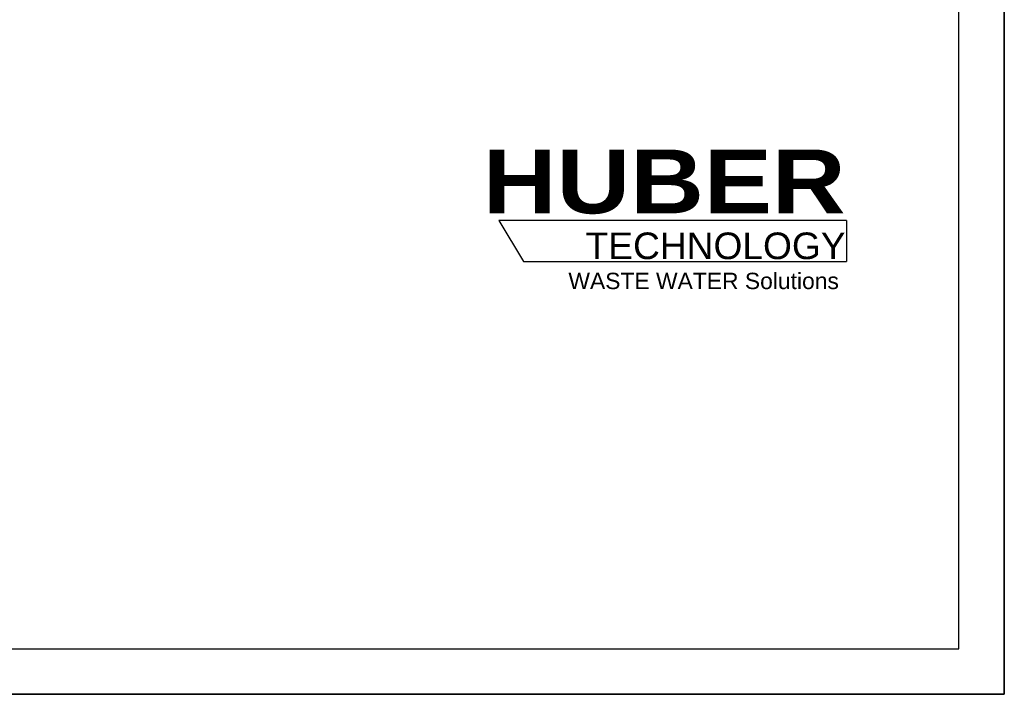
# Model space of a CAD drawing. Header units: millimetres. Extents: x 0 to 8400, y 0 to 5940.
# Tile 4 of 10: x 6233 to 8400, y 0 to 1484. Entities that reach past the tile are written whole.
import ezdxf

# ---------------------------------------------------------------- set-up
doc = ezdxf.new("R2010")
doc.units = ezdxf.units.MM
doc.header["$LTSCALE"] = 462
doc.layers.get('0').update_dxf_attribs({"linetype": 'CONTINUOUS'})
doc.layers.add('HUBER_Logo_BL0', color=7, linetype='CONTINUOUS')
doc.styles.add('TEXTSTYLE_2', font='ariblk.ttf')
doc.styles.add('TEXTSTYLE_3', font='arial.ttf')

# ---------------------------------------------------------------- blocks, each defined once
blk = doc.blocks.new('HUBER_LOGO_BL0', base_point=(7675, 1007.5))
at = {"layer": 'HUBER_Logo_BL0', "color": 5, "linetype": 'CONTINUOUS'}
for p, q in [((8052.9, 1042), (7287.9, 1042)), ((7287.9, 1042), (7341.9, 952)), ((8052.9, 1042), (8052.9, 952)), ((7341.9, 952), (8052.9, 952))]:
    blk.add_line(p, q, dxfattribs=at)
at = {"layer": 'HUBER_Logo_BL0', "color": 2, "linetype": 'CONTINUOUS', "attachment_point": 3, "line_spacing_factor": 0.78}
for s, insert, char_height, width, style in [('HUBER\\P\\fArial;\\H58.5;TECHNOLOGY ', (8050.7, 1198.2), 140.4, 775.343, 'TEXTSTYLE_2'), ('WASTE WATER Solutions', (8036, 927.2), 36, 594.067, 'TEXTSTYLE_3')]:
    blk.add_mtext(s, dxfattribs=dict(at, insert=insert, char_height=char_height, width=width, style=style))

msp = doc.modelspace()

# ---------------------------------------------------------------- linework, layer by layer
at = {"color": 7, "linetype": 'CONTINUOUS'}
for p, q in [((8400, 0), (8400, 5940)), ((0, 0), (8400, 0))]:
    msp.add_line(p, q, dxfattribs=at)
at = {"color": 3, "linetype": 'CONTINUOUS'}
for p, q in [((8400, 5940), (8400, 0)), ((8400, 0), (0, 0))]:
    msp.add_line(p, q, dxfattribs=at)
at = {"color": 5, "linetype": 'CONTINUOUS'}
for p, q in [((8300, 100), (8300, 5840)), ((100, 100), (8300, 100))]:
    msp.add_line(p, q, dxfattribs=at)

# ---------------------------------------------------------------- block references
at = {"layer": 'HUBER_Logo_BL0'}
msp.add_blockref('HUBER_LOGO_BL0', (7674.994, 1007.484), dxfattribs=at)

doc.saveas('drawing.dxf')
